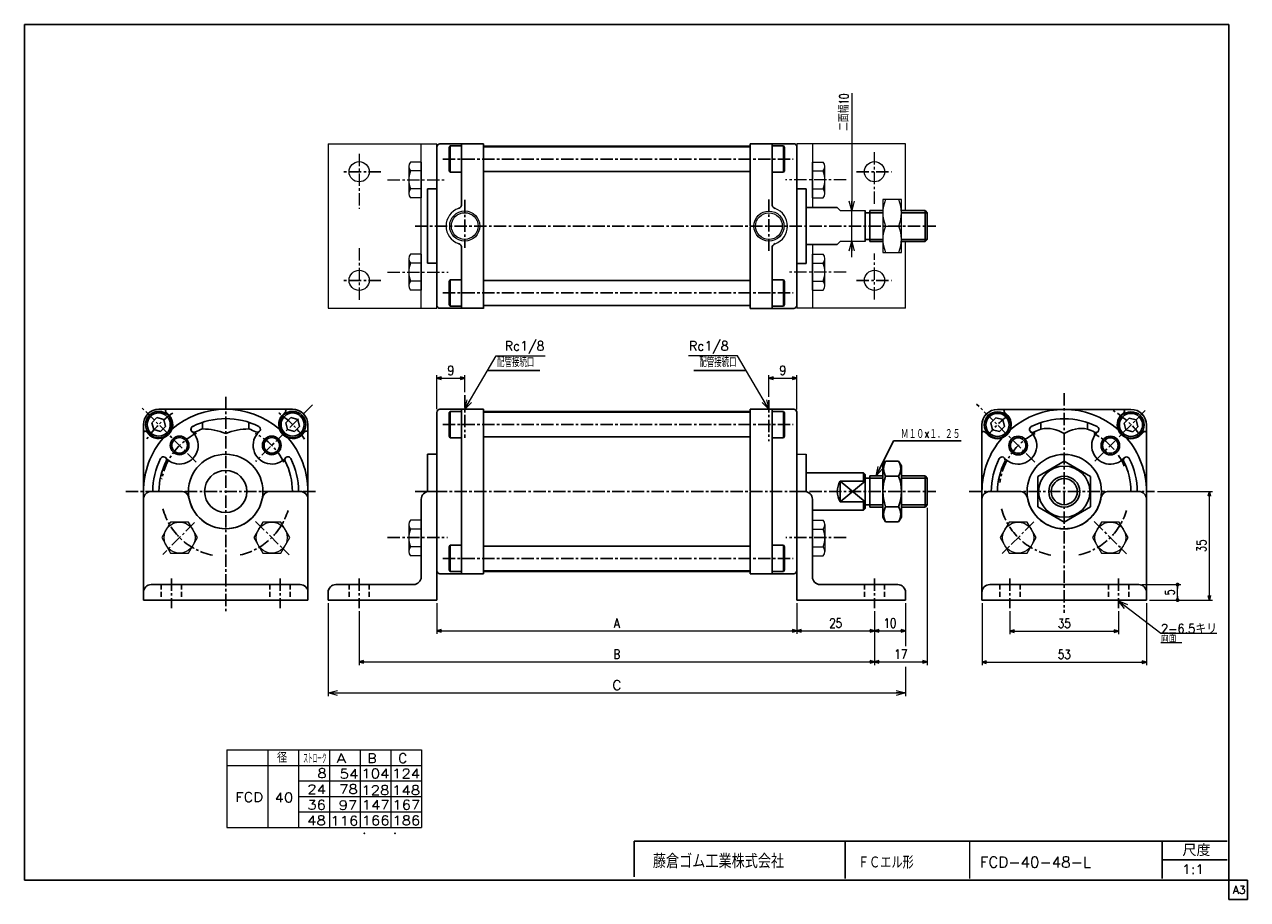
# Model space of a CAD drawing. Header units: millimetres. Extents: x -197 to 197, y -141 to 141.
import ezdxf
from ezdxf.enums import TextEntityAlignment as Align

# ---------------------------------------------------------------- set-up
doc = ezdxf.new("R2010")
doc.units = ezdxf.units.MM
doc.header["$LTSCALE"] = 0.125
doc.header["$PDSIZE"] = 1
doc.linetypes.add('CENTER', pattern=[50.8, 31.75, -6.35, 6.35, -6.35])
doc.linetypes.add('DASHED', pattern=[19.05, 12.7, -6.35])
doc.layers.add('Layer0001', color=7, linetype='Continuous')
doc.layers.add('ZUWAKU', color=7, linetype='Continuous')
doc.styles.add('dcStyle0', font='txt.shx', dxfattribs={"width": 0.813514, "bigfont": 'bigfont'})
doc.dimstyles.new('DaDimRotatedStyle', dxfattribs={"dimtxt": 3, "dimasz": 1.500001, "dimexe": 1, "dimexo": 0.5, "dimgap": 1, "dimtad": 3, "dimdsep": 46, "dimtxsty": 'dcStyle0', "dimblk1": 'OPEN30', "dimblk2": 'OPEN30', "dimsah": 1, "dimcen": 0.09, "dimclrd": 4, "dimclre": 4, "dimclrt": 4, "dimadec": 0, "dimazin": 2, "dimtfac": 1, "dimtdec": 4, "dimtmove": 0, "dimatfit": 0, "dimfxl": 1, "dimarcsym": 0})

# ---------------------------------------------------------------- blocks, each defined once
blk = doc.blocks.new('DC_GROUP_Φ40_1')
at = {"color": 4, "linetype": 'Continuous', "lineweight": 18}
for p, q in [((77.42, -4.5), (78, -1.45)), ((77.42, -4.5), (78.72, -1.8)), ((79.45, -2.15), (77.42, -4.5))]:
    blk.add_line(p, q, dxfattribs=at)
blk = doc.blocks.new('DC_GROUP_Φ40_2')
at = {"color": 4, "linetype": 'Continuous', "lineweight": 18}
for p, q in [((-55.18, 17), (-54.34, 19.99)), ((-55.18, 17), (-53.65, 19.58)), ((-52.96, 19.17), (-55.18, 17))]:
    blk.add_line(p, q, dxfattribs=at)
blk = doc.blocks.new('DC_GROUP_Φ40_3')
at = {"color": 4, "linetype": 'Continuous', "lineweight": 18}
for p, q in [((41.99, 19.99), (42.82, 17)), ((42.82, 17), (40.61, 19.17)), ((42.82, 17), (41.3, 19.58))]:
    blk.add_line(p, q, dxfattribs=at)
blk = doc.blocks.new('DC_GROUP_Φ40_4')
at = {"color": 4, "linetype": 'Continuous', "lineweight": 18}
for p, q in [((69.49, 81.04), (68.69, 84.04)), ((70.29, 84.04), (69.49, 81.04)), ((69.49, 81.04), (69.49, 84.04))]:
    blk.add_line(p, q, dxfattribs=at)
blk = doc.blocks.new('DC_GROUP_Φ40_5')
at = {"color": 4, "linetype": 'Continuous', "lineweight": 18}
for p, q in [((68.69, 68.04), (69.49, 71.04)), ((69.49, 71.04), (70.29, 68.04)), ((69.49, 71.04), (69.49, 68.04))]:
    blk.add_line(p, q, dxfattribs=at)
blk = doc.blocks.new('DC_GROUP_Φ40_6')
at = {"color": 4, "linetype": 'Continuous', "lineweight": 13}
for p, q in [((85.51, 84.54), (79.51, 84.54)), ((79.51, 84.54), (79.51, 67.54)), ((85.51, 67.54), (85.51, 84.54)), ((80.41, 76.04), (84.62, 76.04)), ((79.51, 67.54), (85.51, 67.54))]:
    blk.add_line(p, q, dxfattribs=at)
for centre, start, end in [((89.96, 80.29), 156.0093, 203.9907), ((75.07, 80.29), 336.0093, 23.9907), ((89.96, 71.79), 156.0093, 203.9907), ((75.07, 71.79), 336.0093, 23.9907)]:
    blk.add_arc(centre, 10.45, start, end, dxfattribs=at)
blk = doc.blocks.new('DC_GROUP_Φ40_8')
at = {"color": 4, "linetype": 'Continuous', "lineweight": 18}
for p, q in [((157.35, -47.22), (155.46, -44.76)), ((155.46, -44.76), (158.33, -45.95)), ((155.46, -44.76), (157.84, -46.59))]:
    blk.add_line(p, q, dxfattribs=at)
blk = doc.blocks.new('DC_GROUP_Φ40_7')
at = {"color": 4, "linetype": 'Continuous', "lineweight": 13}
for p, q in [((155.46, -44.76), (169.12, -55.21)), ((169.12, -55.21), (187.12, -55.21)), ((169.12, -58.21), (175.88, -58.21))]:
    blk.add_line(p, q, dxfattribs=at)
at = {"linetype": 'Continuous'}
blk.add_blockref('DC_GROUP_Φ40_8', (0, 0), dxfattribs=at)
at = {"color": 4, "style": 'dcStyle0'}
for s, width, p, p2 in [('両面', 0.691667, (169.12, -58.21), (174.1, -58.21)), ('2-6.5キリ', 0.813514, (169.12, -55.21), (187.18, -55.21))]:
    blk.add_text(s, height=3, dxfattribs=dict(at, width=width)).set_placement(p, p2, align=Align.FIT)
blk = doc.blocks.new('DC_GROUP_Φ40_10')
at = {"color": 4, "linetype": 'Continuous', "lineweight": 18}
for p, q in [((-99.18, -74.42), (-96.18, -73.62)), ((-96.18, -75.22), (-99.18, -74.42)), ((-99.18, -74.42), (-96.18, -74.42))]:
    blk.add_line(p, q, dxfattribs=at)
blk = doc.blocks.new('DC_GROUP_Φ40_11')
at = {"color": 4, "linetype": 'Continuous', "lineweight": 18}
for p, q in [((83.82, -73.62), (86.82, -74.42)), ((86.82, -74.42), (83.82, -75.22)), ((86.82, -74.42), (83.82, -74.42))]:
    blk.add_line(p, q, dxfattribs=at)
blk = doc.blocks.new('DC_GROUP_Φ40_9')
at = {"color": 4, "linetype": 'Continuous', "lineweight": 13}
for p, q in [((-99.18, -45.5), (-99.18, -75.42)), ((86.82, -45.5), (86.82, -59.34)), ((86.82, -66.06), (86.82, -75.42)), ((-99.18, -74.42), (86.82, -74.42))]:
    blk.add_line(p, q, dxfattribs=at)
at = {"linetype": 'Continuous'}
for name in ['DC_GROUP_Φ40_10', 'DC_GROUP_Φ40_11']:
    blk.add_blockref(name, (0, 0), dxfattribs=at)
at = {"color": 4, "style": 'dcStyle0'}
blk.add_text('C', height=3, dxfattribs=at).set_placement((-7.68, -73.42), (-4.68, -73.42), align=Align.FIT)
blk = doc.blocks.new('_OPEN30')
at = {"color": 0, "linetype": 'ByBlock', "lineweight": -2}
for p, q in [((-1, 0.267949), (0, 0)), ((0, 0), (-1, -0.267949)), ((0, 0), (-1, 0))]:
    blk.add_line(p, q, dxfattribs=at)
blk = doc.blocks.new('*D12')
at = {"color": 4, "linetype": 'Continuous', "lineweight": 13}
for p, q in [((42.82, 20.97), (42.82, 28.02)), ((51.82, 16.97), (51.82, 28.02)), ((42.82, 27.02), (51.82, 27.02))]:
    blk.add_line(p, q, dxfattribs=at)
at = {"color": 4, "xscale": 1.500001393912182, "yscale": 1.499994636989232}
for p, rotation in [((42.82, 27.02), 180), ((51.82, 27.02), 360)]:
    blk.add_blockref('_OPEN30', p, dxfattribs=dict(at, rotation=rotation))
at = {"color": 4, "insert": (47.32, 28.02), "char_height": 3, "width": 6.5625, "attachment_point": 8, "style": 'dcStyle0'}
blk.add_mtext('\\T1.00;9', dxfattribs=at)
blk = doc.blocks.new('*D13')
at = {"color": 4, "linetype": 'Continuous', "lineweight": 13}
for p, q in [((-64.18, 17), (-64.18, 28)), ((-55.18, 22.53), (-55.18, 28)), ((-64.18, 27), (-55.18, 27))]:
    blk.add_line(p, q, dxfattribs=at)
at = {"color": 4, "xscale": 1.500001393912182, "yscale": 1.499994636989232}
for p, rotation in [((-64.18, 27), 180), ((-55.18, 27), 360)]:
    blk.add_blockref('_OPEN30', p, dxfattribs=dict(at, rotation=rotation))
at = {"color": 4, "insert": (-59.68, 28), "char_height": 3, "width": 6.5625, "attachment_point": 8, "style": 'dcStyle0'}
blk.add_mtext('\\T1.00;9', dxfattribs=at)
blk = doc.blocks.new('*D14')
at = {"color": 4, "linetype": 'Continuous', "lineweight": 13}
for p, q in [((120.46, -48.07), (120.46, -55.5)), ((155.46, -48.07), (155.46, -55.5)), ((120.46, -54.5), (155.46, -54.5))]:
    blk.add_line(p, q, dxfattribs=at)
at = {"color": 4, "xscale": 1.500001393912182, "yscale": 1.499994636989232}
for p, rotation in [((120.46, -54.5), 180), ((155.46, -54.5), 360)]:
    blk.add_blockref('_OPEN30', p, dxfattribs=dict(at, rotation=rotation))
at = {"color": 4, "insert": (137.96, -53.5), "char_height": 3, "width": 9.375, "attachment_point": 8, "style": 'dcStyle0'}
blk.add_mtext('\\T1.00;35', dxfattribs=at)
blk = doc.blocks.new('*D15')
at = {"color": 4, "linetype": 'Continuous', "lineweight": 13}
for p, q in [((111.46, -45.5), (111.46, -65.5)), ((164.46, -45.5), (164.46, -65.5)), ((111.46, -64.5), (164.46, -64.5))]:
    blk.add_line(p, q, dxfattribs=at)
at = {"color": 4, "xscale": 1.500001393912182, "yscale": 1.499994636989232}
for p, rotation in [((111.46, -64.5), 180), ((164.46, -64.5), 360)]:
    blk.add_blockref('_OPEN30', p, dxfattribs=dict(at, rotation=rotation))
at = {"color": 4, "insert": (137.96, -63.5), "char_height": 3, "width": 9.375, "attachment_point": 8, "style": 'dcStyle0'}
blk.add_mtext('\\T1.00;53', dxfattribs=at)
blk = doc.blocks.new('*D16')
at = {"color": 4, "linetype": 'Continuous', "lineweight": 13}
for p, q in [((-64.18, -45.5), (-64.18, -55.42)), ((51.82, -45.5), (51.82, -55.42)), ((-64.18, -54.42), (51.82, -54.42))]:
    blk.add_line(p, q, dxfattribs=at)
at = {"color": 4, "xscale": 1.500001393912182, "yscale": 1.499994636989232}
for p, rotation in [((-64.18, -54.42), 180), ((51.82, -54.42), 360)]:
    blk.add_blockref('_OPEN30', p, dxfattribs=dict(at, rotation=rotation))
at = {"color": 4, "insert": (-6.18, -53.42), "char_height": 3, "width": 6.5625, "attachment_point": 8, "style": 'dcStyle0'}
blk.add_mtext('\\T1.00;A', dxfattribs=at)
blk = doc.blocks.new('*D17')
at = {"color": 4, "linetype": 'Continuous', "lineweight": 13}
for p, q in [((51.82, -45.5), (51.82, -55.42)), ((76.82, -48.07), (76.82, -55.42)), ((51.82, -54.42), (76.82, -54.42))]:
    blk.add_line(p, q, dxfattribs=at)
at = {"color": 4, "xscale": 1.500001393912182, "yscale": 1.499994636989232}
for p, rotation in [((51.82, -54.42), 180), ((76.82, -54.42), 360)]:
    blk.add_blockref('_OPEN30', p, dxfattribs=dict(at, rotation=rotation))
at = {"color": 4, "insert": (64.32, -53.42), "char_height": 3, "width": 9.375, "attachment_point": 8, "style": 'dcStyle0'}
blk.add_mtext('\\T1.00;25', dxfattribs=at)
blk = doc.blocks.new('*D18')
at = {"color": 4, "linetype": 'Continuous', "lineweight": 13}
for p, q in [((86.82, -45.5), (86.82, -55.42)), ((76.82, -48.07), (76.82, -55.42)), ((76.82, -54.42), (86.82, -54.42))]:
    blk.add_line(p, q, dxfattribs=at)
at = {"color": 4, "xscale": 1.500001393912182, "yscale": 1.499994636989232}
for p, rotation in [((76.82, -54.42), 180), ((86.82, -54.42), 360)]:
    blk.add_blockref('_OPEN30', p, dxfattribs=dict(at, rotation=rotation))
at = {"color": 4, "insert": (81.82, -53.42), "char_height": 3, "width": 9.375, "attachment_point": 8, "style": 'dcStyle0'}
blk.add_mtext('\\T1.00;10', dxfattribs=at)
blk = doc.blocks.new('*D19')
at = {"color": 4, "linetype": 'Continuous', "lineweight": 13}
for p, q in [((-89.18, -48.07), (-89.18, -65.42)), ((76.82, -48.07), (76.82, -65.42)), ((-89.18, -64.42), (76.82, -64.42))]:
    blk.add_line(p, q, dxfattribs=at)
at = {"color": 4, "xscale": 1.500001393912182, "yscale": 1.499994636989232}
for p, rotation in [((-89.18, -64.42), 180), ((76.82, -64.42), 360)]:
    blk.add_blockref('_OPEN30', p, dxfattribs=dict(at, rotation=rotation))
at = {"color": 4, "insert": (-6.18, -63.42), "char_height": 3, "width": 6.5625, "attachment_point": 8, "style": 'dcStyle0'}
blk.add_mtext('\\T1.00;B', dxfattribs=at)
blk = doc.blocks.new('*D20')
at = {"color": 4, "linetype": 'Continuous', "lineweight": 13}
for p, q in [((93.82, -14.8), (93.82, -65.42)), ((76.82, -48.07), (76.82, -65.42)), ((76.82, -64.42), (93.82, -64.42))]:
    blk.add_line(p, q, dxfattribs=at)
at = {"color": 4, "xscale": 1.500001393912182, "yscale": 1.499994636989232}
for p, rotation in [((76.82, -64.42), 180), ((93.82, -64.42), 360)]:
    blk.add_blockref('_OPEN30', p, dxfattribs=dict(at, rotation=rotation))
at = {"color": 4, "insert": (85.32, -63.42), "char_height": 3, "width": 9.375, "attachment_point": 8, "style": 'dcStyle0'}
blk.add_mtext('\\T1.00;17', dxfattribs=at)
blk = doc.blocks.new('_DOT')
at = {"color": 0, "linetype": 'ByBlock', "lineweight": -2}
blk.add_line((-0.5, 0), (-1, 0), dxfattribs=at)
at = {"color": 0, "linetype": 'ByBlock', "const_width": 0.5}
blk.add_lwpolyline([(-0.25, 0, 1), (0.25, 0, 1)], format="xyb", close=True, dxfattribs=at)
blk = doc.blocks.new('*D21')
at = {"color": 4, "linetype": 'Continuous', "lineweight": 13}
for p, q in [((162.96, -39.5), (175.46, -39.5)), ((174.46, -44.5), (174.46, -39.5)), ((165.46, -44.5), (175.46, -44.5))]:
    blk.add_line(p, q, dxfattribs=at)
at = {"color": 4, "xscale": 1.25, "yscale": 1.25}
for p, rotation in [((174.46, -39.5), 90), ((174.46, -44.5), 270)]:
    blk.add_blockref('_DOT', p, dxfattribs=dict(at, rotation=rotation))
at = {"color": 4, "insert": (173.46, -42), "char_height": 3, "width": 6.5625, "attachment_point": 8, "rotation": 90, "style": 'dcStyle0'}
blk.add_mtext('\\T1.00;5', dxfattribs=at)
blk = doc.blocks.new('*D22')
at = {"color": 4, "linetype": 'Continuous', "lineweight": 13}
for p, q in [((168, -9.5), (185.71, -9.5)), ((184.71, -44.5), (184.71, -9.5)), ((165.46, -44.5), (185.71, -44.5))]:
    blk.add_line(p, q, dxfattribs=at)
at = {"color": 4, "xscale": 1.500001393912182, "yscale": 1.499994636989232}
for p, rotation in [((184.71, -9.5), 90), ((184.71, -44.5), 270)]:
    blk.add_blockref('_OPEN30', p, dxfattribs=dict(at, rotation=rotation))
at = {"color": 4, "insert": (183.71, -27), "char_height": 3, "width": 9.375, "attachment_point": 8, "rotation": 90, "style": 'dcStyle0'}
blk.add_mtext('\\T1.00;35', dxfattribs=at)

msp = doc.modelspace()

# ---------------------------------------------------------------- linework, layer by layer
at = {"color": 4, "linetype": 'Continuous', "lineweight": 13}
for p, q in [((69.491, 118.807), (69.491, 81.041)), ((-99.177, 102.541), (-99.177, 49.541)), ((-99.177, 102.541), (-64.177, 102.541)), ((-69.177, 49.541), (-69.177, 102.541)), ((-64.177, 49.541), (-64.177, 102.541)), ((86.823, 102.541), (51.823, 102.541)), ((51.823, 102.541), (51.823, 49.541)), ((56.823, 102.541), (56.823, 82.041)), ((86.823, 81.041), (86.823, 102.541)), ((36.823, 101.791), (-49.177, 101.791)), ((-73.177, 95.22), (-73.177, 86.56)), ((-69.177, 96.663), (-72.673, 96.663)), ((-69.177, 96.663), (-69.177, 85.116)), ((56.823, 85.116), (56.823, 96.663)), ((56.823, 96.663), (60.319, 96.663)), ((60.823, 86.56), (60.823, 95.22)), ((-69.177, 93.777), (-72.673, 93.777)), ((56.823, 93.777), (60.319, 93.777)), ((-69.177, 88.003), (-72.673, 88.003)), ((56.823, 88.003), (60.319, 88.003)), ((-69.177, 85.116), (-72.673, 85.116)), ((56.823, 85.116), (60.319, 85.116)), ((64.823, 82.041), (65.823, 81.041)), ((65.823, 81.041), (73.823, 81.041)), ((69.491, 71.041), (69.491, 81.041)), ((79.515, 81.041), (79.515, 71.041)), ((64.823, 70.041), (65.823, 71.041)), ((73.823, 71.041), (65.823, 71.041)), ((69.491, 66.041), (69.491, 71.041)), ((86.823, 49.541), (86.823, 71.041)), ((56.823, 70.041), (56.823, 49.541)), ((-73.177, 65.522), (-73.177, 56.861)), ((-69.177, 66.965), (-72.673, 66.965)), ((-69.177, 64.078), (-72.673, 64.078)), ((-69.177, 66.965), (-69.177, 55.418)), ((56.823, 55.418), (56.823, 66.965)), ((56.823, 66.965), (60.319, 66.965)), ((56.823, 64.078), (60.319, 64.078)), ((60.823, 56.861), (60.823, 65.522)), ((-69.177, 58.305), (-72.673, 58.305)), ((-69.177, 55.418), (-72.673, 55.418)), ((56.823, 58.305), (60.319, 58.305)), ((56.823, 55.418), (60.319, 55.418)), ((-99.177, 49.541), (-64.177, 49.541)), ((36.823, 50.291), (-49.177, 50.291)), ((86.823, 49.541), (51.823, 49.541)), ((-55.177, 16.998), (-45.034, 34.188)), ((-45.034, 34.188), (-29.224, 34.188)), ((32.68, 34.188), (16.87, 34.188)), ((42.823, 16.998), (32.68, 34.188)), ((36.823, 16.248), (-49.177, 16.248)), ((51.823, 2.498), (54.823, 2.498)), ((-149.913, -19.351), (-152.8, -24.351)), ((-144.139, -19.351), (-149.913, -19.351)), ((-141.253, -24.351), (-144.139, -19.351)), ((-120.214, -19.351), (-123.101, -24.351)), ((-114.441, -19.351), (-120.214, -19.351)), ((-111.554, -24.351), (-114.441, -19.351)), ((-69.177, -18.728), (-72.673, -18.728)), ((-69.177, -18.728), (-69.177, -30.275)), ((56.823, -18.728), (60.319, -18.728)), ((56.823, -18.728), (56.823, -30.275)), ((120.221, -19.351), (117.334, -24.351)), ((125.995, -19.351), (120.221, -19.351)), ((128.881, -24.351), (125.995, -19.351)), ((149.92, -19.351), (147.033, -24.351)), ((155.693, -19.351), (149.92, -19.351)), ((158.58, -24.351), (155.693, -19.351)), ((-73.177, -20.172), (-73.177, -28.832)), ((-69.177, -21.615), (-72.673, -21.615)), ((56.823, -21.615), (60.319, -21.615)), ((60.823, -20.172), (60.823, -28.832)), ((-152.8, -24.351), (-149.913, -29.351)), ((-144.139, -29.351), (-141.253, -24.351)), ((-123.101, -24.351), (-120.214, -29.351)), ((-114.441, -29.351), (-111.554, -24.351)), ((-69.177, -27.389), (-72.673, -27.389)), ((56.823, -27.389), (60.319, -27.389)), ((117.334, -24.351), (120.221, -29.351)), ((125.995, -29.351), (128.881, -24.351)), ((147.033, -24.351), (149.92, -29.351)), ((155.693, -29.351), (158.58, -24.351)), ((-149.913, -29.351), (-144.139, -29.351)), ((-120.214, -29.351), (-114.441, -29.351)), ((-69.177, -30.275), (-72.673, -30.275)), ((56.823, -30.275), (60.319, -30.275)), ((120.221, -29.351), (125.995, -29.351)), ((149.92, -29.351), (155.693, -29.351)), ((-49.177, -35.252), (36.823, -35.252)), ((-131.788, -92.776), (-69.084, -92.776)), ((-131.788, -92.776), (-131.788, -117.776)), ((-118.578, -92.776), (-118.578, -117.776)), ((-108.679, -92.776), (-108.679, -117.776)), ((-98.781, -92.776), (-98.781, -117.776)), ((-88.882, -92.776), (-88.882, -117.776)), ((-78.983, -92.776), (-78.983, -117.776)), ((-69.084, -92.776), (-69.084, -117.776)), ((-131.788, -97.776), (-69.084, -97.776)), ((-108.679, -102.776), (-69.084, -102.776)), ((-108.656, -107.776), (-69.084, -107.776)), ((-108.679, -112.776), (-69.084, -112.776)), ((-131.788, -117.776), (-69.084, -117.776))]:
    msp.add_line(p, q, dxfattribs=at)
at = {"color": 4, "linetype": 'Continuous', "lineweight": 25}
for p, q in [((-56.177, 83.112), (-56.177, 102.541)), ((-49.177, 76.141), (-49.177, 102.566)), ((36.823, 76.141), (36.823, 102.566)), ((43.823, 83.086), (43.823, 102.566)), ((-60.177, 101.341), (-59.877, 101.861)), ((-60.177, 93.88), (-60.177, 101.341)), ((-59.877, 93.361), (-59.877, 101.861)), ((-56.177, 101.861), (-59.877, 101.861)), ((-49.177, 101.611), (36.823, 101.611)), ((43.823, 101.861), (47.523, 101.861)), ((47.523, 93.361), (47.523, 101.861)), ((47.823, 101.341), (47.523, 101.861)), ((47.823, 93.88), (47.823, 101.341)), ((-59.877, 93.361), (-60.177, 93.88)), ((-56.177, 93.361), (-59.877, 93.361)), ((-49.177, 93.611), (36.823, 93.611)), ((43.823, 93.361), (47.523, 93.361)), ((47.523, 93.361), (47.823, 93.88)), ((54.823, 82.041), (64.823, 82.041)), ((73.823, 71.041), (73.823, 81.041)), ((73.823, 80.341), (75.323, 80.341)), ((75.323, 81.041), (79.515, 81.041)), ((75.323, 81.041), (75.323, 71.035)), ((75.323, 80.341), (79.515, 80.341)), ((85.515, 81.041), (93.123, 81.041)), ((85.515, 80.341), (93.823, 80.341)), ((93.123, 81.041), (93.823, 80.341)), ((93.123, 81.041), (93.123, 71.041)), ((93.823, 80.341), (93.823, 71.741)), ((-49.177, 75.941), (-49.177, 49.515)), ((36.823, 75.941), (36.823, 49.467)), ((73.823, 71.741), (75.281, 71.741)), ((75.323, 71.741), (79.515, 71.741)), ((75.323, 71.041), (79.515, 71.041)), ((85.515, 71.741), (93.823, 71.741)), ((85.515, 71.041), (93.123, 71.041)), ((93.823, 71.741), (93.123, 71.041)), ((-56.177, 68.97), (-56.177, 49.541)), ((43.823, 68.944), (43.823, 49.515)), ((54.823, 70.041), (64.823, 70.041)), ((-59.877, 58.721), (-60.177, 58.201)), ((-60.177, 58.201), (-60.177, 50.74)), ((-59.877, 58.721), (-59.877, 50.221)), ((-56.177, 58.721), (-59.877, 58.721)), ((-49.177, 58.471), (36.823, 58.471)), ((43.823, 58.721), (47.523, 58.721)), ((47.523, 58.721), (47.523, 50.221)), ((47.523, 58.721), (47.823, 58.201)), ((47.823, 58.201), (47.823, 50.74)), ((-60.177, 50.74), (-59.877, 50.221)), ((-56.177, 50.221), (-59.877, 50.221)), ((-49.177, 50.471), (36.823, 50.471)), ((43.823, 50.221), (47.523, 50.221)), ((47.823, 50.74), (47.523, 50.221)), ((-30.986, 29.446), (-47.832, 29.446)), ((18.632, 29.446), (35.478, 29.446)), ((-60.177, 15.798), (-59.877, 16.318)), ((-60.177, 8.338), (-60.177, 15.798)), ((-59.877, 7.818), (-59.877, 16.318)), ((-56.177, 16.318), (-59.877, 16.318)), ((-56.177, -9.502), (-56.177, 16.998)), ((-49.177, -9.402), (-49.177, 17.023)), ((-49.177, 16.068), (36.823, 16.068)), ((36.823, -9.402), (36.823, 17.023)), ((43.823, -9.402), (43.823, 17.023)), ((43.823, 16.318), (47.523, 16.318)), ((47.523, 7.818), (47.523, 16.318)), ((47.823, 15.798), (47.523, 16.318)), ((47.823, 8.338), (47.823, 15.798)), ((-154.341, 14.296), (-155.974, 12.663)), ((-155.974, 12.663), (-155.377, 10.432)), ((-152.111, 13.698), (-154.341, 14.296)), ((-151.513, 11.467), (-152.111, 13.698)), ((-111.208, 14.296), (-112.841, 12.663)), ((-112.841, 12.663), (-112.243, 10.432)), ((-108.977, 13.698), (-111.208, 14.296)), ((-108.379, 11.467), (-108.977, 13.698)), ((115.887, 14.245), (114.254, 12.612)), ((114.254, 12.612), (114.852, 10.381)), ((118.118, 13.647), (115.887, 14.245)), ((118.715, 11.416), (118.118, 13.647)), ((158.859, 14.178), (157.226, 12.545)), ((157.226, 12.545), (157.824, 10.314)), ((161.09, 13.58), (158.859, 14.178)), ((161.688, 11.35), (161.09, 13.58)), ((-155.377, 10.432), (-153.146, 9.834)), ((-153.146, 9.834), (-151.513, 11.467)), ((-112.243, 10.432), (-110.012, 9.834)), ((-110.012, 9.834), (-108.379, 11.467)), ((-59.877, 7.818), (-60.177, 8.338)), ((-49.177, 8.068), (36.823, 8.068)), ((47.523, 7.818), (47.823, 8.338)), ((114.852, 10.381), (117.082, 9.783)), ((117.082, 9.783), (118.715, 11.416)), ((157.824, 10.314), (160.055, 9.717)), ((160.055, 9.717), (161.688, 11.35)), ((-56.177, 7.818), (-59.877, 7.818)), ((43.823, 7.818), (47.523, 7.818)), ((77.419, -4.502), (82.912, 6.866)), ((82.912, 6.866), (104.775, 6.866)), ((80.418, 0.313), (79.515, -1.252)), ((80.418, 0.308), (84.611, 0.308)), ((84.611, 0.313), (85.515, -1.252)), ((137.957, 0.262), (129.457, -4.645)), ((146.457, -4.645), (137.957, 0.262)), ((54.823, -3.502), (73.323, -3.502)), ((73.323, -3.502), (73.823, -4.002)), ((73.323, -3.502), (73.323, -6.202)), ((79.515, -17.752), (79.515, -1.252)), ((85.515, -17.752), (85.515, -1.252)), ((65.823, -6.202), (65.823, -12.802)), ((65.823, -6.202), (73.823, -6.202)), ((73.823, -6.202), (65.823, -12.802)), ((65.823, -6.202), (73.823, -12.802)), ((73.823, -15.002), (73.823, -4.002)), ((73.823, -5.202), (75.323, -5.202)), ((75.323, -4.502), (79.515, -4.502)), ((75.323, -4.502), (75.323, -14.507)), ((75.323, -5.202), (79.515, -5.202)), ((80.418, -4.594), (84.611, -4.594)), ((85.515, -4.502), (93.123, -4.502)), ((85.515, -5.202), (93.823, -5.202)), ((93.123, -4.502), (93.823, -5.202)), ((93.123, -4.502), (93.123, -14.502)), ((93.823, -5.202), (93.823, -13.802)), ((129.457, -4.645), (129.457, -14.46)), ((146.457, -14.46), (146.457, -4.645)), ((-146.46, -9.502), (-156.177, -9.502)), ((-117.894, -9.502), (-108.177, -9.502)), ((-66.677, -9.502), (-64.177, -9.502)), ((-64.177, -44.502), (-64.177, -9.502)), ((-56.177, -9.502), (-56.177, -36.002)), ((-49.177, -9.602), (-49.177, -36.027)), ((36.823, -9.602), (36.823, -36.076)), ((43.823, -9.602), (43.823, -36.027)), ((54.323, -9.502), (51.823, -9.502)), ((51.823, -44.502), (51.823, -9.502)), ((123.674, -9.502), (113.957, -9.502)), ((152.24, -9.502), (161.957, -9.502)), ((-158.677, -44.502), (-158.677, -12.002)), ((-105.677, -44.502), (-105.677, -12.002)), ((-69.177, -12.002), (-69.177, -37.002)), ((56.823, -12.002), (56.823, -37.002)), ((56.823, -15.502), (73.323, -15.502)), ((65.823, -12.802), (73.823, -12.802)), ((73.323, -15.502), (73.323, -12.802)), ((73.323, -15.502), (73.823, -15.002)), ((73.823, -13.802), (75.281, -13.802)), ((75.323, -13.802), (79.515, -13.802)), ((75.323, -14.502), (79.515, -14.502)), ((80.366, -14.409), (84.611, -14.409)), ((85.515, -13.802), (93.823, -13.802)), ((85.515, -14.502), (93.123, -14.502)), ((93.823, -13.802), (93.123, -14.502)), ((111.457, -44.502), (111.457, -12.002)), ((129.457, -14.46), (137.957, -19.368)), ((137.957, -19.368), (146.457, -14.46)), ((164.457, -44.502), (164.457, -12.002)), ((80.418, -19.317), (79.515, -17.752)), ((84.611, -19.317), (80.418, -19.317)), ((84.611, -19.317), (85.515, -17.752)), ((-59.877, -26.822), (-60.177, -27.342)), ((-60.177, -27.342), (-60.177, -34.802)), ((-59.877, -26.822), (-59.877, -35.322)), ((-56.177, -26.822), (-59.877, -26.822)), ((-49.177, -27.072), (36.823, -27.072)), ((43.823, -26.822), (47.523, -26.822)), ((47.523, -26.822), (47.523, -35.322)), ((47.523, -26.822), (47.823, -27.342)), ((47.823, -27.342), (47.823, -34.802)), ((-60.177, -34.802), (-59.877, -35.322)), ((-56.177, -35.322), (-59.877, -35.322)), ((-49.177, -35.072), (36.823, -35.072)), ((43.823, -35.322), (47.523, -35.322)), ((47.823, -34.802), (47.523, -35.322)), ((-132.177, -39.502), (-156.177, -39.502)), ((-132.177, -39.502), (-108.177, -39.502)), ((-99.177, -42.002), (-99.177, -44.502)), ((-96.677, -39.502), (-71.677, -39.502)), ((84.323, -39.502), (59.323, -39.502)), ((86.823, -42.002), (86.823, -44.502)), ((137.957, -39.502), (113.957, -39.502)), ((137.957, -39.502), (161.957, -39.502)), ((-132.177, -44.502), (-158.677, -44.502)), ((-132.177, -44.502), (-105.677, -44.502)), ((-99.177, -44.502), (-64.177, -44.502)), ((86.823, -44.502), (51.823, -44.502)), ((137.957, -44.502), (111.457, -44.502)), ((137.957, -44.502), (164.457, -44.502))]:
    msp.add_line(p, q, dxfattribs=at)
at = {"color": 4, "linetype": 'CENTER', "lineweight": 13}
for p, q in [((-89.177, 99.315), (-89.177, 81.585)), ((76.823, 83.162), (76.823, 100.336)), ((-80.021, 90.89), (-61.48, 90.89)), ((67.667, 90.89), (48.15, 90.89)), ((-89.177, 68.919), (-89.177, 52.106)), ((76.823, 52.406), (76.823, 67.203)), ((-80.021, 61.191), (-60.504, 61.191)), ((67.667, 61.191), (49.127, 61.191))]:
    msp.add_line(p, q, dxfattribs=at)
at = {"color": 4, "linetype": 'CENTER', "lineweight": 25}
for p, q in [((-62.249, 97.611), (50.66, 97.611)), ((-82.172, 93.541), (-94.708, 93.541)), ((71.055, 93.541), (82.354, 93.541)), ((42.823, 84.561), (42.823, 68.1)), ((-71.154, 76.041), (96.581, 76.041)), ((-82.172, 58.541), (-94.708, 58.541)), ((71.055, 58.541), (82.354, 58.541)), ((-62.249, 54.471), (50.66, 54.471)), ((42.823, 19.973), (42.823, 6.692)), ((137.957, 22.162), (137.957, -48.604)), ((147.783, 0.273), (164.106, 16.596)), ((-62.249, 12.068), (50.66, 12.068)), ((-164.341, -9.502), (-102.838, -9.502)), ((-71.154, -9.502), (96.581, -9.502)), ((107.356, -9.502), (166.996, -9.502)), ((-142.209, -19.534), (-152.458, -29.783)), ((-122.538, -19.141), (-111.775, -29.903)), ((128.202, -19.257), (117.948, -29.511)), ((147.622, -19.167), (158.058, -29.602)), ((-80.021, -24.351), (-60.671, -24.351)), ((67.667, -24.351), (48.318, -24.351)), ((-62.249, -31.072), (50.66, -31.072)), ((-149.677, -37.497), (-149.677, -47.07)), ((-114.677, -37.497), (-114.677, -47.07)), ((-89.177, -37.497), (-89.177, -47.07)), ((76.823, -37.497), (76.823, -47.07)), ((120.457, -37.497), (120.457, -47.07)), ((155.457, -37.497), (155.457, -47.07))]:
    msp.add_line(p, q, dxfattribs=at)
at = {"color": 4, "linetype": 'DASHED', "lineweight": 25}
for p, q in [((-152.927, -39.502), (-152.927, -44.502)), ((-146.427, -39.502), (-146.427, -44.502)), ((-117.927, -39.502), (-117.927, -44.502)), ((-111.427, -39.502), (-111.427, -44.502)), ((-92.427, -39.502), (-92.427, -44.502)), ((-85.927, -39.502), (-85.927, -44.502)), ((73.573, -39.502), (73.573, -44.502)), ((80.073, -39.502), (80.073, -44.502)), ((117.207, -39.502), (117.207, -44.502)), ((123.707, -39.502), (123.707, -44.502)), ((152.207, -39.502), (152.207, -44.502)), ((158.707, -39.502), (158.707, -44.502))]:
    msp.add_line(p, q, dxfattribs=at)
at = {"color": 4, "linetype": 'Continuous', "lineweight": 13}
for centre, radius in [((-89.177, 93.541), 3.25), ((76.823, 93.541), 3.25), ((-55.177, 76.041), 4.848), ((-55.177, 76.041), 4.298), ((42.823, 76.015), 4.85), ((42.823, 76.015), 4.3), ((-89.177, 58.541), 3.25), ((76.823, 58.541), 3.25), ((-147.026, -24.351), 5), ((-117.328, -24.351), 5), ((123.108, -24.351), 5), ((152.806, -24.351), 5)]:
    msp.add_circle(centre, radius, dxfattribs=at)
at = {"color": 4, "linetype": 'Continuous', "lineweight": 25}
for centre, radius in [((-153.744, 12.065), 4.25), ((-153.744, 12.065), 3.73), ((-110.61, 12.065), 4.25), ((-110.61, 12.065), 3.73), ((116.457, 11.947), 4.25), ((159.457, 11.947), 4.25), ((116.457, 11.947), 3.73), ((159.457, 11.947), 3.73), ((137.957, -9.553), 8.25), ((137.957, -9.553), 5), ((137.957, -9.553), 4.2)]:
    msp.add_circle(centre, radius, dxfattribs=at)
at = {"color": 4, "linetype": 'Continuous', "lineweight": 13}
for centre, radius, start, end in [((-70.859, 95.22), 2.318, 141.48106, 218.51894), ((58.505, 95.22), 2.318, 321.48106, 38.51894), ((-64.663, 90.89), 8.514, 160.18081, 199.81919), ((52.309, 90.89), 8.514, 340.18081, 19.81919), ((-70.859, 86.56), 2.318, 141.48106, 218.51894), ((58.505, 86.56), 2.318, 321.48106, 38.51894), ((-55.177, 76.041), 6, 109.47122, 250.52878), ((42.823, 76.015), 6, 289.47122, 70.52878), ((-70.859, 65.522), 2.318, 141.48106, 218.51894), ((-64.663, 61.191), 8.514, 160.18081, 199.81919), ((58.505, 65.522), 2.318, 321.48106, 38.51894), ((52.309, 61.191), 8.514, 340.18081, 19.81919), ((-70.859, 56.861), 2.318, 141.48106, 218.51894), ((58.505, 56.861), 2.318, 321.48106, 38.51894), ((-70.859, -20.172), 2.318, 141.48106, 218.51894), ((58.505, -20.172), 2.318, 321.48106, 38.51894), ((-64.663, -24.502), 8.514, 160.18081, 199.81919), ((52.309, -24.502), 8.514, 340.18081, 19.81919), ((-70.859, -28.832), 2.318, 141.48106, 218.51894), ((58.505, -28.832), 2.318, 321.48106, 38.51894)]:
    msp.add_arc(centre, radius, start, end, dxfattribs=at)
at = {"color": 4, "linetype": 'Continuous', "lineweight": 25}
for centre, radius, start, end in [((-57.677, 83.112), 1.5, 289.47122, 0), ((45.323, 83.086), 1.5, 180, 250.52878), ((-57.677, 68.97), 1.5, 0, 70.52878), ((45.323, 68.944), 1.5, 109.47122, 180), ((-139.677, -9.352), 20, 67.97569, 90), ((-124.677, -9.352), 20, 90, 112.02431), ((132.442, 0.796), 10, 56.52808, 101.44761), ((143.472, 0.796), 10, 78.55239, 123.47192), ((84.668, -2.141), 4.907, 150.00001, 209.99999), ((80.361, -2.141), 4.907, 330.00001, 29.99999), ((70.768, -9.502), 5.945, 146.2832, 213.7168), ((93.294, -9.502), 13.779, 159.136, 200.864), ((71.736, -9.502), 13.779, 339.136, 20.864), ((-156.177, -12.002), 2.5, 90, 180), ((-146.46, -12.002), 2.5, 9.92819, 90), ((-132.177, -9.502), 12, 189.92819, 270), ((-132.177, -9.502), 12, 270, 350.07181), ((-117.894, -12.002), 2.5, 90, 170.07181), ((-108.177, -12.002), 2.5, 0, 90), ((-66.677, -12.002), 2.5, 90, 180), ((54.323, -12.002), 2.5, 0, 90), ((113.957, -12.002), 2.5, 90, 180), ((123.674, -12.002), 2.5, 9.92819, 90), ((137.957, -9.502), 12, 189.92819, 270), ((137.957, -9.502), 12, 270, 350.07181), ((152.24, -12.002), 2.5, 90, 170.07181), ((161.957, -12.002), 2.5, 0, 90), ((84.668, -16.863), 4.907, 150.00001, 209.99999), ((80.361, -16.863), 4.907, 330.00001, 29.99999), ((-71.677, -37.002), 2.5, 270, 0), ((59.323, -37.002), 2.5, 180, 270), ((-156.177, -42.002), 2.5, 90, 180), ((-108.177, -42.002), 2.5, 0, 90), ((-96.677, -42.002), 2.5, 90, 180), ((84.323, -42.002), 2.5, 0, 90), ((113.957, -42.002), 2.5, 90, 180), ((161.957, -42.002), 2.5, 0, 90)]:
    msp.add_arc(centre, radius, start, end, dxfattribs=at)
at = {"color": 4, "linetype": 'CENTER', "lineweight": 25}
for centre, start, end in [((-132.177, -9.502), 195.40087, 258.45179), ((-132.177, -9.502), 282.93448, 343.02738), ((137.957, -9.502), 195.40087, 258.45179), ((137.957, -9.502), 282.93448, 343.02738)]:
    msp.add_arc(centre, 21, start, end, dxfattribs=at)
at = {"color": 5, "linetype": 'Continuous'}
for p in [(-87.516, -119.664), (-77.617, -119.664)]:
    msp.add_point(p, dxfattribs=at)
at = {"layer": 'Layer0001', "color": 4, "linetype": 'Continuous', "lineweight": 25}
for p, q in [((-63.177, 102.541), (-49.627, 102.541)), ((-63.177, 102.541), (-49.177, 102.541)), ((50.823, 102.566), (36.823, 102.566)), ((-64.177, 101.541), (-64.177, 88.041)), ((-64.177, 76.041), (-64.177, 101.541)), ((51.823, 101.566), (51.823, 76.041)), ((51.823, 101.515), (51.823, 88.015)), ((-67.177, 88.041), (-67.177, 64.041)), ((-67.177, 88.041), (-64.177, 88.041)), ((54.823, 88.066), (51.823, 88.066)), ((54.823, 88.015), (51.823, 88.015)), ((54.823, 76.041), (54.823, 88.066)), ((54.823, 88.015), (54.823, 82.041)), ((-64.177, 76.041), (-64.177, 50.541)), ((51.823, 50.515), (51.823, 76.041)), ((54.823, 76.041), (54.823, 64.015)), ((-67.177, 64.041), (-64.177, 64.041)), ((54.823, 64.015), (51.823, 64.015)), ((-63.177, 49.541), (-49.177, 49.541)), ((50.823, 49.515), (36.823, 49.515)), ((-153.677, 16.998), (-110.677, 16.998)), ((-151.459, 16.145), (-150.326, 15.011)), ((-114.028, 15.011), (-112.894, 16.145)), ((-64.177, 15.998), (-64.177, 2.498)), ((-64.177, -9.502), (-64.177, 15.998)), ((-63.177, 16.998), (-49.627, 16.998)), ((-63.177, 16.998), (-49.177, 16.998)), ((50.823, 17.023), (36.823, 17.023)), ((50.823, 17.023), (36.823, 17.023)), ((50.823, 17.023), (36.823, 17.023)), ((51.823, 16.023), (51.823, -9.502)), ((51.823, 15.973), (51.823, 2.473)), ((116.457, 16.947), (159.457, 16.947)), ((118.675, 16.094), (119.808, 14.96)), ((156.106, 14.96), (157.24, 16.094)), ((-158.677, 11.998), (-158.677, -12.002)), ((-139.677, 12.769), (-139.677, 10.648)), ((-124.677, 12.769), (-124.677, 10.648)), ((-105.677, 11.998), (-105.677, -12.002)), ((111.457, 11.947), (111.457, -12.002)), ((130.457, 12.718), (130.457, 10.597)), ((145.457, 12.718), (145.457, 10.597)), ((164.457, 11.947), (164.457, -12.002)), ((-157.823, 9.781), (-156.691, 8.648)), ((-107.664, 8.647), (-106.53, 9.781)), ((112.311, 9.73), (113.443, 8.597)), ((162.47, 8.596), (163.604, 9.73)), ((-67.177, 2.498), (-67.177, -9.502)), ((-67.177, 2.498), (-64.177, 2.498)), ((54.823, 2.498), (54.823, -3.502)), ((54.823, -9.502), (54.823, 2.473)), ((-64.177, -9.502), (-64.177, -35.002)), ((-64.177, -9.502), (-64.177, -35.002)), ((51.823, -35.027), (51.823, -9.502)), ((51.823, -9.502), (51.823, -35.002)), ((-63.177, -36.002), (-49.177, -36.002)), ((50.823, -36.027), (36.823, -36.027))]:
    msp.add_line(p, q, dxfattribs=at)
at = {"layer": 'Layer0001', "color": 4, "linetype": 'CENTER', "lineweight": 25}
for p, q in [((-55.177, 84.445), (-55.177, 68.987)), ((-132.177, 20.998), (-132.177, -48.369)), ((-55.177, 21.528), (-55.177, 7.806)), ((-141.658, -0.021), (-159.191, 17.512)), ((-104.248, 18.427), (-122.478, 0.197)), ((128.476, -0.072), (109.735, 18.67))]:
    msp.add_line(p, q, dxfattribs=at)
at = {"layer": 'Layer0001', "color": 4, "linetype": 'Continuous', "lineweight": 25}
for centre, radius in [((-147.026, 5.347), 3), ((-117.328, 5.347), 3), ((123.108, 5.297), 3), ((152.806, 5.297), 3), ((-147.026, 5.347), 2.5), ((-117.328, 5.347), 2.5), ((123.108, 5.297), 2.5), ((152.806, 5.297), 2.5), ((-132.177, -9.502), 12), ((137.957, -9.553), 12), ((-132.177, -9.502), 6.8)]:
    msp.add_circle(centre, radius, dxfattribs=at)
for centre, radius, start, end in [((-63.177, 101.541), 1, 90, 180), ((-63.177, 101.541), 1, 90, 180), ((50.823, 101.566), 1, 0, 90), ((-63.177, 50.541), 1, 180, 270), ((50.823, 50.515), 1, 270, 0), ((-153.677, 11.998), 5, 90, 180), ((-151.106, 16.498), 0.5, 90, 225), ((-132.177, -9.502), 26.5, 49.15565, 130.84435), ((-113.248, 16.498), 0.5, 315, 90), ((-110.677, 11.998), 5, 0, 90), ((-63.177, 15.998), 1, 90, 180), ((-63.177, 15.998), 1, 90, 180), ((50.823, 16.023), 1, 0, 90), ((50.823, 16.023), 1, 0, 90), ((50.823, 16.023), 1, 0, 90), ((116.457, 11.947), 5, 90, 180), ((119.028, 16.447), 0.5, 90, 225), ((137.957, -9.553), 26.5, 49.15565, 130.84435), ((156.886, 16.447), 0.5, 315, 90), ((159.457, 11.947), 5, 0, 90), ((-153.744, 12.065), 4.5, 229.23058, 40.76942), ((-132.177, -9.502), 23.5, 63.09753, 116.90247), ((-110.61, 12.065), 4.5, 139.24222, 310.76942), ((116.39, 12.014), 4.5, 229.23058, 40.76942), ((137.957, -9.553), 23.5, 63.09753, 116.90247), ((159.524, 12.014), 4.5, 139.24222, 310.76942), ((-158.177, 9.427), 0.5, 45, 180), ((-147.026, 5.347), 6, 221.83153, 49.67269), ((-142.358, 10.563), 1, 107.28383, 296.90247), ((-142.358, 10.563), 1, 107.28383, 304.19713), ((-142.358, 10.563), 1, 116.90247, 304.19713), ((-132.177, -9.502), 21.5, 110.41621, 116.90247), ((-132.177, -9.502), 21.5, 63.09753, 69.58379), ((-117.328, 5.347), 6, 131.83153, 319.01513), ((-121.996, 10.563), 1, 243.09753, 63.09753), ((-106.177, 9.427), 0.5, 0, 135), ((111.957, 9.376), 0.5, 45, 180), ((123.108, 5.297), 6, 221.83153, 49.67269), ((127.776, 10.512), 1, 107.28383, 296.90247), ((127.776, 10.512), 1, 107.28383, 304.19713), ((127.776, 10.512), 1, 116.90247, 304.19713), ((137.957, -9.553), 21.5, 110.41621, 116.90247), ((137.957, -9.553), 21.5, 63.09753, 69.58379), ((152.806, 5.297), 6, 131.83153, 319.01513), ((148.138, 10.512), 1, 243.09753, 63.09753), ((163.957, 9.376), 0.5, 0, 135), ((-132.177, -9.502), 26.5, 139.15565, 180), ((-132.177, -9.502), 26.5, 0, 40.84435), ((137.957, -9.553), 26.5, 139.15565, 180), ((137.957, -9.553), 26.5, 0.17865, 40.84435), ((-132.177, -9.502), 23.5, 153.09753, 180), ((-132.177, -9.502), 21.5, 153.09753, 180), ((-152.242, 0.679), 1, 333.09753, 153.09753), ((-112.112, 0.679), 1, 26.90247, 217.5756), ((-132.177, -9.502), 21.5, 0, 26.90247), ((-132.177, -9.502), 23.5, 0, 26.90247), ((137.957, -9.553), 23.5, 153.09753, 180), ((137.957, -9.553), 21.5, 153.09753, 180), ((117.892, 0.628), 1, 333.09753, 153.09753), ((158.022, 0.628), 1, 26.90247, 217.5756), ((137.957, -9.553), 21.5, 0.13527, 26.90247), ((137.957, -9.553), 23.5, 0, 26.90247), ((-63.177, -35.002), 1, 180, 270), ((50.823, -35.027), 1, 270, 0)]:
    msp.add_arc(centre, radius, start, end, dxfattribs=at)
at = {"layer": 'Layer0001', "color": 4, "linetype": 'CENTER', "lineweight": 25}
for centre, radius, start, end in [((-132.177, -9.502), 30.5, 123.99585, 146.24456), ((-132.177, -9.502), 30.5, 33.48608, 57.18122), ((137.957, -9.553), 30.5, 36.51555, 60.32556), ((137.957, -9.553), 30.5, 126.60707, 143.48394), ((-132.177, -9.502), 21, 116.49484, 169.18501), ((-132.177, -9.502), 21, 26.90247, 63.09753), ((137.957, -9.553), 21, 116.56423, 171.81573), ((137.957, -9.553), 21, 23.04299, 63.09753)]:
    msp.add_arc(centre, radius, start, end, dxfattribs=at)
at = {"layer": 'ZUWAKU', "color": 5, "linetype": 'Continuous', "lineweight": 25}
for p, q in [((-197, -134.75), (-197, 141)), ((191, 141), (-197, 141)), ((191, -141), (191, 141)), ((197, -134.75), (-197, -134.75)), ((197, -141), (197, -134.75)), ((191, -141), (197, -141))]:
    msp.add_line(p, q, dxfattribs=at)
at = {"layer": 'ZUWAKU', "color": 4, "linetype": 'Continuous', "lineweight": 25}
for p, q in [((-0.588, -122.239), (190.412, -122.239)), ((-0.588, -133.703), (-0.588, -122.239)), ((67.412, -122.239), (67.412, -134.239)), ((169.547, -134.239), (169.547, -122.239)), ((169.547, -128.239), (190.412, -128.239))]:
    msp.add_line(p, q, dxfattribs=at)
at = {"layer": 'ZUWAKU', "color": 4, "linetype": 'Continuous', "lineweight": 13}
msp.add_line((107.412, -122.239), (107.412, -134.239), dxfattribs=at)

# ---------------------------------------------------------------- block references
at = {"linetype": 'Continuous'}
for name in ['DC_GROUP_Φ40_4', 'DC_GROUP_Φ40_6', 'DC_GROUP_Φ40_5', 'DC_GROUP_Φ40_2', 'DC_GROUP_Φ40_3', 'DC_GROUP_Φ40_1', 'DC_GROUP_Φ40_9', 'DC_GROUP_Φ40_7']:
    msp.add_blockref(name, (0, 0), dxfattribs=at)

# ---------------------------------------------------------------- texts
at = {"color": 4, "style": 'dcStyle0', "width": 0.714286}
msp.add_text('二面幅10', height=3, rotation=90, dxfattribs=at).set_placement((68.491, 106.692), (68.491, 118.692), align=Align.FIT)
at = {"color": 4, "style": 'dcStyle0'}
for s, height, width, p, p2 in [('Rc1/8', 3, 0.85, (-42.251, 35.903), (-29.501, 35.903)), ('Rc1/8', 3, 0.85, (17.098, 35.903), (29.848, 35.903)), ('配管接続口', 3, 0.666667, (-44.756, 30.588), (-32.756, 30.588)), ('配管接続口', 3, 0.666667, (20.402, 30.588), (32.402, 30.588)), ('Ｍ１０×１．２５', 3, 0.666667, (85.312, 7.466), (104.512, 7.466)), ('   径', 3, 0.952381, (-124.365, -96.859), (-112.365, -96.859)), ('ストローク', 3, 0.416667, (-107.18, -97.11), (-99.68, -97.11)), ('ＦＣエル形', 4, 0.75, (71.472, -131.026), (89.472, -131.026)), ('FCD-40-48-L', 3.5, 0.93, (110.782, -130.689), (146.587, -130.689)), ('1:1', 3, 0.8, (175.847, -132.739), (183.047, -132.739))]:
    msp.add_text(s, height=height, dxfattribs=dict(at, width=width)).set_placement(p, p2, align=Align.FIT)
for s, p, p2 in [('A', (-96.454, -96.986), (-93.454, -96.986)), ('B', (-86.555, -96.986), (-83.555, -96.986)), ('C', (-76.656, -96.986), (-73.656, -96.986)), ('8', (-102.637, -101.812), (-99.637, -101.812)), ('54', (-95.467, -101.986), (-89.467, -101.986)), ('104', (-88.442, -101.88), (-79.442, -101.88)), ('124', (-78.543, -101.88), (-69.543, -101.88)), ('24', (-105.879, -106.986), (-99.879, -106.986)), ('78', (-95.639, -106.914), (-89.639, -106.914)), ('128', (-88.441, -107.253), (-79.441, -107.253)), ('148', (-78.542, -107.253), (-69.542, -107.253)), ('FCD', (-129.106, -109.486), (-120.106, -109.486)), ('40', (-116.418, -109.619), (-110.418, -109.619)), ('36', (-105.906, -111.986), (-99.906, -111.986)), ('97', (-95.791, -112.087), (-89.791, -112.087)), ('147', (-88.379, -111.986), (-79.379, -111.986)), ('167', (-78.48, -111.986), (-69.48, -111.986)), ('48', (-105.906, -116.986), (-99.906, -116.986)), ('116', (-98.449, -117.087), (-89.449, -117.087)), ('166', (-88.379, -116.986), (-79.379, -116.986)), ('186', (-78.48, -116.986), (-69.48, -116.986))]:
    msp.add_text(s, height=3, dxfattribs=at).set_placement(p, p2, align=Align.FIT)
at = {"layer": 'ZUWAKU', "color": 4, "style": 'dcStyle0'}
for s, height, width, p, p2 in [('藤倉ゴム工業株式会社', 4.5, 0.783333, (5.424, -130.896), (47.724, -130.896)), ('尺度', 3.8, 0.991667, (176.027, -127.019), (185.071, -127.019))]:
    msp.add_text(s, height=height, dxfattribs=dict(at, width=width)).set_placement(p, p2, align=Align.FIT)
at = {"layer": 'ZUWAKU', "color": 7, "style": 'dcStyle0', "width": 0.8}
msp.add_text('A3', height=2.5, dxfattribs=at).set_placement((192.307, -139.125), (196.307, -139.125), align=Align.FIT)

# ---------------------------------------------------------------- dimensions: what is measured, and where the dimension line sits
at = {"linetype": 'Continuous', "lineweight": 13}
for base, p1, p2, picture, middle in [((-55.177, 26.998), (-64.177, 16.498), (-55.177, 22.028), '*D13', (-59.677, 26.998)), ((51.823, 27.023), (42.823, 20.473), (51.823, 16.473), '*D12', (47.323, 27.023)), ((93.823, -64.419), (76.823, -47.57), (93.823, -14.302), '*D20', (85.323, -64.419)), ((76.823, -54.419), (51.823, -45.002), (76.823, -47.57), '*D17', (64.323, -54.419)), ((86.823, -54.419), (76.823, -47.57), (86.823, -45.002), '*D18', (81.823, -54.419)), ((164.457, -64.502), (111.457, -45.002), (164.457, -45.002), '*D15', (137.957, -64.502)), ((155.457, -54.502), (120.457, -47.57), (155.457, -47.57), '*D14', (137.957, -54.502))]:
    dim = msp.add_linear_dim(base=base, p1=p1, p2=p2, dimstyle='DaDimRotatedStyle', override={"dimtxt": 3, "dimasz": 1.500001, "dimexe": 1, "dimexo": 0.5, "dimgap": 1, "dimtad": 3, "dimtih": 0, "dimtoh": 0, "dimdec": 2, "dimzin": 8, "dimtxsty": 'dcStyle0', "dimblk1": 'OPEN30', "dimblk2": 'OPEN30', "dimsah": 1, "dimclrd": 4, "dimclre": 4, "dimclrt": 4, "dimazin": 2, "dimtofl": 1, "dimatfit": 0, "dimtolj": 0, "dimtzin": 8}, dxfattribs=at)
    dim.commit()
    dim.dimension.update_dxf_attribs({"geometry": picture, "text_midpoint": middle})
for base, p2, override, picture, middle in [((184.71, -9.502), (167.496, -9.502), {"dimtxt": 3, "dimasz": 1.500001, "dimexe": 1, "dimexo": 0.5, "dimgap": 1, "dimtad": 3, "dimtih": 0, "dimtoh": 0, "dimdec": 2, "dimzin": 8, "dimtxsty": 'dcStyle0', "dimblk1": 'OPEN30', "dimblk2": 'OPEN30', "dimsah": 1, "dimclrd": 4, "dimclre": 4, "dimclrt": 4, "dimazin": 2, "dimtofl": 1, "dimatfit": 0, "dimtolj": 0, "dimtzin": 8}, '*D22', (184.71, -27.002)), ((174.457, -39.502), (162.457, -39.502), {"dimtxt": 3, "dimasz": 1.25, "dimexe": 1, "dimexo": 0.5, "dimgap": 1, "dimtad": 3, "dimtih": 0, "dimtoh": 0, "dimdec": 2, "dimzin": 8, "dimtxsty": 'dcStyle0', "dimblk1": 'DOT', "dimblk2": 'DOT', "dimsah": 1, "dimclrd": 4, "dimclre": 4, "dimclrt": 4, "dimazin": 2, "dimtofl": 1, "dimatfit": 0, "dimtolj": 0, "dimtzin": 8}, '*D21', (174.457, -42.002))]:
    dim = msp.add_linear_dim(base=base, p1=(164.957, -44.502), p2=p2, angle=90, dimstyle='DaDimRotatedStyle', override=override, dxfattribs=at)
    dim.commit()
    dim.dimension.update_dxf_attribs({"geometry": picture, "text_midpoint": middle})
for base, p1, p2, text, picture, middle in [((51.823, -54.419), (-64.177, -45.002), (51.823, -45.002), 'A', '*D16', (-6.177, -54.419)), ((76.823, -64.419), (-89.177, -47.57), (76.823, -47.57), 'B', '*D19', (-6.177, -64.419))]:
    dim = msp.add_linear_dim(base=base, p1=p1, p2=p2, text=text, dimstyle='DaDimRotatedStyle', override={"dimtxt": 3, "dimasz": 1.500001, "dimexe": 1, "dimexo": 0.5, "dimgap": 1, "dimtad": 3, "dimtih": 0, "dimtoh": 0, "dimdec": 2, "dimzin": 8, "dimtxsty": 'dcStyle0', "dimblk1": 'OPEN30', "dimblk2": 'OPEN30', "dimsah": 1, "dimclrd": 4, "dimclre": 4, "dimclrt": 4, "dimazin": 2, "dimtofl": 1, "dimatfit": 0, "dimtolj": 0, "dimtzin": 8}, dxfattribs=at)
    dim.commit()
    dim.dimension.update_dxf_attribs({"geometry": picture, "text_midpoint": middle})

doc.saveas('drawing.dxf')
